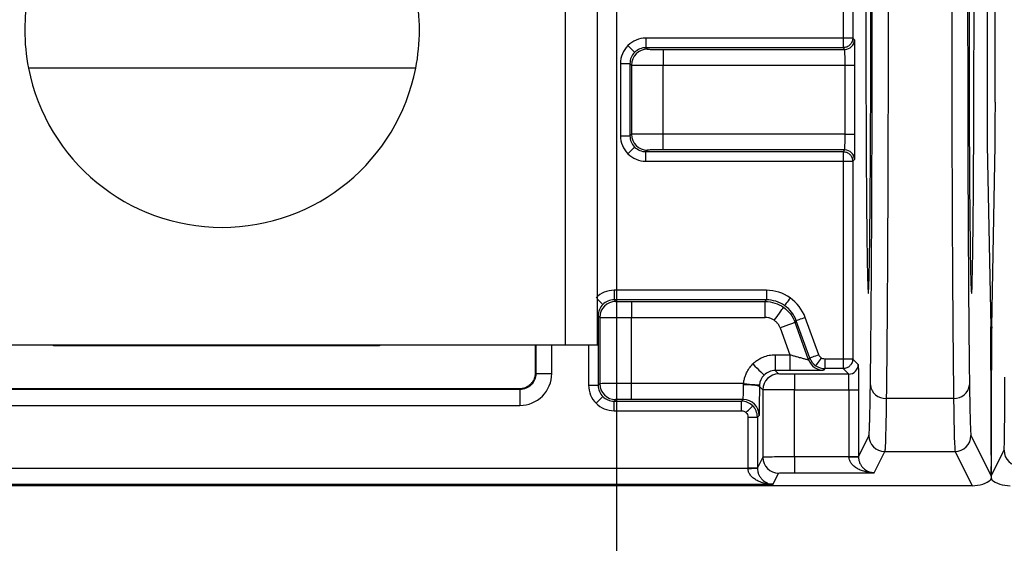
# Model space of a CAD drawing. Extents: x 897.4 to 914.4, y -8.5 to 2.5.
# Tile 17 of 102: x 901.812 to 902.422, y -1.796 to -1.472. Entities that reach past the tile are written whole.
import ezdxf

# ---------------------------------------------------------------- set-up
doc = ezdxf.new("R2010")
doc.units = 0
doc.header["$LTSCALE"] = 4
doc.header["$MEASUREMENT"] = 0
doc.layers.get('0').update_dxf_attribs({"linetype": 'CONTINUOUS'})
doc.layers.get('DEFPOINTS').update_dxf_attribs({"linetype": 'CONTINUOUS'})
doc.layers.add('DIMENSIONS', color=140, linetype='CONTINUOUS')
doc.styles.get("Standard").update_dxf_attribs({"font": 'romans.shx'})
doc.dimstyles.get("Standard").update_dxf_attribs({"dimtxt": 0.15, "dimasz": 0.18, "dimexe": 0.0625, "dimexo": 0.125, "dimgap": 0.0625, "dimtad": 0, "dimtih": 1, "dimtoh": 1, "dimzin": 0, "dimdsep": 46, "dimtxsty": 'Standard', "dimcen": 0, "dimadec": 0, "dimazin": 0, "dimtfac": 1, "dimtofl": 0, "dimtmove": 0, "dimatfit": 3, "dimfxl": 1, "dimtolj": 1, "dimtzin": 0, "dimarcsym": 0})

# ---------------------------------------------------------------- blocks, each defined once
blk = doc.blocks.new('*D8')
at = {"layer": 'DEFPOINTS', "color": 0, "transparency": 16777216}
for p in [(904.34103, -1.3197), (901.40848, -1.3252), (904.34103, -3.02097)]:
    blk.add_point(p, dxfattribs=at)
at = {"layer": 'DIMENSIONS', "color": 0, "lineweight": -2, "transparency": 16777216}
for p, q in [((904.34103, -1.4447), (904.34103, -3.08347)), ((901.40848, -1.4502), (901.40848, -3.08347)), ((901.58848, -3.02097), (902.40511, -3.02097)), ((904.16103, -3.02097), (903.3444, -3.02097))]:
    blk.add_line(p, q, dxfattribs=at)
at = {"layer": 'DIMENSIONS', "color": 0, "transparency": 16777216}
for points in [[(901.58848, -2.99097), (901.58848, -3.05097), (901.40848, -3.02097)], [(904.16103, -2.99097), (904.16103, -3.05097), (904.34103, -3.02097)]]:
    blk.add_solid(points, dxfattribs=at)
at = {"layer": 'DIMENSIONS', "color": 0, "transparency": 16777216, "insert": (902.87475, -3.02097), "char_height": 0.15, "attachment_point": 5}
blk.add_mtext('\\A1;2.93\\P [74.5]', dxfattribs=at)
blk = doc.blocks.new('*D13')
at = {"layer": 'DEFPOINTS', "color": 0, "transparency": 16777216}
for p in [(901.68601, -0.17773), (902.1819, -0.17773), (901.68601, -2.29483)]:
    blk.add_point(p, dxfattribs=at)
at = {"layer": 'DIMENSIONS', "color": 0, "lineweight": -2, "transparency": 16777216}
for p, q in [((901.68601, -0.30273), (901.68601, -2.35733)), ((902.1819, -0.30273), (902.1819, -2.35733)), ((901.86601, -2.29483), (902.0019, -2.29483)), ((902.1819, -2.29483), (902.3619, -2.29483))]:
    blk.add_line(p, q, dxfattribs=at)
at = {"layer": 'DIMENSIONS', "color": 0, "transparency": 16777216}
for points in [[(901.86601, -2.26483), (901.86601, -2.32483), (901.68601, -2.29483)], [(902.0019, -2.26483), (902.0019, -2.32483), (902.1819, -2.29483)]]:
    blk.add_solid(points, dxfattribs=at)
at = {"layer": 'DIMENSIONS', "color": 0, "transparency": 16777216, "insert": (902.83154, -2.29483), "char_height": 0.15, "attachment_point": 5}
blk.add_mtext('\\A1;0.50\\P [12.6]', dxfattribs=at)

msp = doc.modelspace()

# ---------------------------------------------------------------- linework, layer by layer
for p, q in [((902.14992, -1.28312), (902.14992, -1.67312)), ((902.16999, -1.67312), (902.16999, -1.28312)), ((902.32221, -1.28966), (902.32221, -1.48312)), ((902.32812, -1.28966), (902.32812, -1.48312)), ((902.41136, -1.30647), (902.41136, -1.5227)), ((902.41648, -1.5227), (902.41648, -1.36649)), ((902.19997, -1.48312), (902.19997, -1.48902)), ((902.32221, -1.48312), (902.19997, -1.48312)), ((902.32221, -1.48312), (902.32221, -1.48902)), ((902.32812, -1.48312), (902.32221, -1.48312)), ((902.32812, -1.48312), (902.32919, -1.48418)), ((902.19997, -1.48902), (902.20095, -1.49)), ((902.32221, -1.48902), (902.19997, -1.48902)), ((902.21079, -1.49009), (902.21079, -1.49993)), ((902.21079, -1.49009), (902.32328, -1.49009)), ((902.32328, -1.49009), (902.32221, -1.48902)), ((902.18422, -1.49886), (902.18422, -1.5436)), ((902.18422, -1.49886), (902.19013, -1.49886)), ((902.19013, -1.49886), (902.19111, -1.49985)), ((902.19013, -1.49886), (902.19013, -1.5436)), ((902.19111, -1.49985), (902.19111, -1.54262)), ((902.21079, -1.49993), (902.32342, -1.49993)), ((902.21079, -1.54253), (902.21079, -1.49993)), ((902.32342, -1.54253), (902.32342, -1.49993)), ((902.32342, -1.49993), (902.32932, -1.49993)), ((902.32932, -1.49993), (902.32932, -1.54253)), ((902.05743, -1.50174), (901.81755, -1.50174)), ((902.19111, -1.54262), (902.19013, -1.5436)), ((902.32342, -1.54253), (902.21079, -1.54253)), ((902.21079, -1.55237), (902.21079, -1.54253)), ((902.32342, -1.54253), (902.32932, -1.54253)), ((902.18422, -1.5436), (902.19013, -1.5436)), ((902.20095, -1.55246), (902.19997, -1.55344)), ((902.19997, -1.55344), (902.32221, -1.55344)), ((902.19997, -1.55935), (902.19997, -1.55344)), ((902.32328, -1.55237), (902.21079, -1.55237)), ((902.32221, -1.55344), (902.32328, -1.55237)), ((902.32221, -1.55344), (902.32221, -1.55935)), ((902.41151, -1.54946), (902.41362, -1.66207)), ((902.41423, -1.66207), (902.41633, -1.54946)), ((902.19997, -1.55935), (902.32221, -1.55935)), ((902.32221, -1.55935), (902.32812, -1.55935)), ((902.32221, -1.55935), (902.32221, -1.68194)), ((902.32919, -1.55828), (902.32812, -1.55935)), ((902.32812, -1.55935), (902.32812, -1.68194)), ((902.18026, -1.63935), (902.18026, -1.64525)), ((902.27466, -1.63935), (902.18026, -1.63935)), ((902.27466, -1.63935), (902.27466, -1.64525)), ((902.18026, -1.64525), (902.18124, -1.64623)), ((902.27466, -1.64525), (902.18026, -1.64525)), ((902.19109, -1.64632), (902.19109, -1.65616)), ((902.19109, -1.64632), (902.27391, -1.64632)), ((902.27391, -1.64632), (902.27466, -1.64525)), ((902.27391, -1.65616), (902.27391, -1.64632)), ((902.16999, -1.65509), (902.17042, -1.65509)), ((902.17042, -1.65509), (902.1714, -1.65608)), ((902.17042, -1.65509), (902.17042, -1.6982)), ((902.1714, -1.65608), (902.1714, -1.69722)), ((902.19109, -1.69713), (902.19109, -1.65616)), ((902.19109, -1.65616), (902.27391, -1.65616)), ((902.29241, -1.65927), (902.29316, -1.6582)), ((902.30159, -1.68137), (902.29316, -1.6582)), ((902.30714, -1.67935), (902.29871, -1.65618)), ((902.28316, -1.66264), (902.2892, -1.67924)), ((902.30084, -1.68243), (902.29241, -1.65927)), ((901.72507, -1.67312), (902.14992, -1.67312)), ((901.83297, -1.67379), (901.83297, -1.67312)), ((902.03494, -1.67379), (901.83297, -1.67379)), ((902.03494, -1.67312), (902.03494, -1.67379)), ((902.13142, -1.67312), (902.13142, -1.69055)), ((902.13185, -1.67312), (902.13185, -1.69098)), ((902.14169, -1.69098), (902.14169, -1.67312)), ((902.14992, -1.67312), (902.16999, -1.67312)), ((902.16451, -1.67312), (902.16451, -1.6982)), ((902.28014, -1.67924), (902.28014, -1.68908)), ((902.28014, -1.67924), (902.2892, -1.67924)), ((902.2892, -1.67924), (902.2892, -1.68908)), ((902.30084, -1.68243), (902.30159, -1.68137)), ((902.31084, -1.68194), (902.31084, -1.68784)), ((902.32221, -1.68194), (902.31084, -1.68194)), ((902.32221, -1.68194), (902.32221, -1.68784)), ((902.32812, -1.68194), (902.32221, -1.68194)), ((902.32812, -1.68194), (902.33154, -1.68536)), ((902.28225, -1.69118), (902.28014, -1.68908)), ((902.2892, -1.68908), (902.28014, -1.68908)), ((902.31084, -1.68784), (902.31009, -1.68891)), ((902.32221, -1.68784), (902.31084, -1.68784)), ((902.32564, -1.69126), (902.32221, -1.68784)), ((902.41376, -1.68883), (902.41376, -1.72724)), ((902.41408, -1.72724), (902.41408, -1.68883)), ((902.13142, -1.69055), (902.13185, -1.69098)), ((902.13185, -1.69098), (902.14169, -1.69098)), ((902.29209, -1.69126), (902.29209, -1.70111)), ((902.32564, -1.69126), (902.29209, -1.69126)), ((902.12201, -1.70082), (901.74589, -1.70082)), ((902.12158, -1.70039), (901.74632, -1.70039)), ((902.12201, -1.70082), (902.12158, -1.70039)), ((902.12201, -1.70082), (902.12201, -1.71067)), ((902.16451, -1.6982), (902.17042, -1.6982)), ((902.1714, -1.69722), (902.17042, -1.6982)), ((902.26054, -1.69713), (902.19109, -1.69713)), ((902.19109, -1.70698), (902.19109, -1.69713)), ((902.2724, -1.70102), (902.2703, -1.69892)), ((902.2724, -1.70102), (902.2724, -1.74275)), ((902.29209, -1.70111), (902.32577, -1.70111)), ((902.29209, -1.74258), (902.29209, -1.70111)), ((902.32577, -1.70111), (902.32577, -1.74231)), ((902.32577, -1.70111), (902.33168, -1.70111)), ((902.33168, -1.70111), (902.33168, -1.74231)), ((902.18124, -1.70706), (902.18026, -1.70804)), ((902.26029, -1.70698), (902.19109, -1.70698)), ((902.25922, -1.70804), (902.26029, -1.70698)), ((902.39063, -1.70631), (902.34893, -1.70631)), ((901.74589, -1.71067), (902.12201, -1.71067)), ((902.18026, -1.70804), (902.25922, -1.70804)), ((902.18026, -1.71395), (902.18026, -1.70804)), ((902.18026, -1.71395), (902.25922, -1.71395)), ((902.25922, -1.71395), (902.25922, -1.70804)), ((902.26316, -1.71788), (902.26316, -1.74943)), ((902.26316, -1.71788), (902.26906, -1.71788)), ((902.27013, -1.71682), (902.26906, -1.71788)), ((902.26906, -1.71788), (902.26906, -1.74943)), ((902.33816, -1.72934), (902.33168, -1.74231)), ((902.40139, -1.72934), (902.41392, -1.7544)), ((902.2724, -1.74275), (902.26906, -1.74943)), ((902.32578, -1.74258), (902.29209, -1.74258)), ((902.29209, -1.74258), (902.29209, -1.75242)), ((902.32577, -1.74231), (902.33168, -1.74231)), ((902.32578, -1.74258), (902.32577, -1.74231)), ((902.34139, -1.75242), (902.34801, -1.73918)), ((902.34801, -1.73918), (902.39155, -1.73918)), ((902.39155, -1.73918), (902.40216, -1.76041)), ((902.41392, -1.7544), (902.42189, -1.73847)), ((902.26316, -1.7497), (901.60474, -1.7497)), ((902.26316, -1.7497), (902.26316, -1.74943)), ((902.26316, -1.74943), (902.26906, -1.74943)), ((902.27877, -1.75954), (902.28225, -1.75259)), ((902.29209, -1.75242), (902.34139, -1.75242)), ((902.40216, -1.76041), (901.46574, -1.76041)), ((901.58913, -1.75954), (902.27877, -1.75954))]:
    msp.add_line(p, q)
at = {"flags": 128}
for points in [[(902.18883, -1.48773), (902.18964, -1.48854), (902.19042, -1.48932), (902.19114, -1.49003), (902.19177, -1.49066), (902.19229, -1.49118), (902.19268, -1.49157), (902.19292, -1.49182), (902.19301, -1.49191)], [(902.18883, -1.55473), (902.18964, -1.55393), (902.19042, -1.55315), (902.19114, -1.55243), (902.19177, -1.5518), (902.19229, -1.55128), (902.19268, -1.55089), (902.19292, -1.55065), (902.19301, -1.55056)], [(902.16999, -1.64483), (902.17071, -1.64555), (902.17143, -1.64626), (902.17206, -1.64689), (902.17258, -1.64741), (902.17297, -1.6478), (902.17321, -1.64805), (902.1733, -1.64813)], [(902.28934, -1.64397), (902.28868, -1.64491), (902.28805, -1.64581), (902.28747, -1.64665), (902.28696, -1.64738), (902.28653, -1.64798), (902.28622, -1.64843), (902.28602, -1.64871), (902.28595, -1.64881)], [(902.27956, -1.65794), (902.28065, -1.65638), (902.28171, -1.65487), (902.28268, -1.65349), (902.28353, -1.65227), (902.28423, -1.65127), (902.28476, -1.65052), (902.28509, -1.65005), (902.2852, -1.64988)], [(902.29871, -1.65618), (902.29763, -1.65658), (902.29659, -1.65695), (902.29564, -1.6573), (902.2948, -1.65761), (902.29411, -1.65786), (902.29359, -1.65805), (902.29327, -1.65816), (902.29316, -1.6582)], [(902.29241, -1.65927), (902.29222, -1.65934), (902.29168, -1.65953), (902.29082, -1.65985), (902.28967, -1.66027), (902.28828, -1.66078), (902.28668, -1.66136), (902.28496, -1.66198), (902.28316, -1.66264)], [(902.30714, -1.67935), (902.30606, -1.67974), (902.30502, -1.68011), (902.30407, -1.68046), (902.30323, -1.68077), (902.30254, -1.68102), (902.30202, -1.68121), (902.3017, -1.68132), (902.30159, -1.68137)], [(902.30858, -1.68122), (902.30792, -1.68216), (902.30729, -1.68306), (902.30671, -1.6839), (902.3062, -1.68463), (902.30577, -1.68523), (902.30546, -1.68568), (902.30526, -1.68596), (902.30519, -1.68606)], [(902.26622, -1.685), (902.26757, -1.68635), (902.26887, -1.68764), (902.27006, -1.68884), (902.27112, -1.68989), (902.27198, -1.69076), (902.27263, -1.69141), (902.27304, -1.69181), (902.27318, -1.69196)], [(902.26054, -1.69713), (902.26244, -1.69731), (902.26427, -1.69747), (902.26596, -1.69763), (902.26744, -1.69776), (902.26866, -1.69787), (902.26957, -1.69796), (902.27014, -1.69801), (902.27034, -1.69803)], [(902.16913, -1.70934), (902.16994, -1.70853), (902.17071, -1.70775), (902.17143, -1.70703), (902.17206, -1.7064), (902.17258, -1.70588), (902.17297, -1.70549), (902.17321, -1.70525), (902.1733, -1.70516)], [(902.26201, -1.7151), (902.26281, -1.71429), (902.26359, -1.71351), (902.26431, -1.7128), (902.26494, -1.71217), (902.26546, -1.71165), (902.26585, -1.71126), (902.26609, -1.71101), (902.26618, -1.71093)], [(902.32578, -1.74258), (902.32692, -1.74256), (902.32802, -1.74254), (902.32904, -1.74253), (902.32993, -1.74251), (902.33067, -1.7425), (902.33122, -1.74249), (902.33156, -1.74248), (902.33168, -1.74248)], [(902.26316, -1.7497), (902.26431, -1.74968), (902.26541, -1.74966), (902.26643, -1.74965), (902.26732, -1.74963), (902.26805, -1.74962), (902.2686, -1.74961), (902.26894, -1.7496), (902.26907, -1.7496)]]:
    msp.add_lwpolyline(points, dxfattribs=at)
for centre, radius, start, end in [((901.93749, -1.47812), 0.12224, 168.85826, 191.14174), ((901.93749, -1.47812), 0.12224, 348.85826, 11.14174), ((902.32328, -1.48418), 0.00591, 270.00455, 359.995), ((902.20095, -1.49985), 0.00984, 90.00553, 179.99463), ((901.93749, -1.47812), 0.12224, 191.14174, 348.85826), ((902.20095, -1.54262), 0.00984, 180.00513, 269.99514), ((902.32328, -1.55828), 0.00591, 0.005, 89.99473), ((902.18124, -1.65608), 0.00984, 90.00485, 179.9949), ((902.31009, -1.67906), 0.00984, 200.003, 269.99713), ((902.32564, -1.68536), 0.00591, 270.00527, 359.995), ((902.28225, -1.70102), 0.00984, 90.00486, 179.99487), ((902.18124, -1.69722), 0.00984, 180.00492, 269.99491), ((902.26285, -1.72639), 0.02846, 74.82, 94.81583), ((902.34829, -1.69709), 0.00924, 185.39719, 274.00359), ((902.39127, -1.69709), 0.00924, 265.99634, 354.60293), ((902.26029, -1.71682), 0.00984, 0.00511, 89.99515), ((902.34801, -1.72934), 0.00984, 180.01364, 269.99303), ((902.39155, -1.72934), 0.00984, 270.00692, 359.98647), ((902.28225, -1.74275), 0.00984, 180.01327, 269.99298), ((902.43173, -1.73846), 0.00984, 180.01349, 269.99291)]:
    msp.add_arc(centre, radius, start, end)
for centre, major_axis, ratio, start_param, end_param in [((902.33781, -1.46425), (0, 0.17717), 0.008727, 1.570796, 4.712389), ((902.40174, -1.46425), (0, 0.17717), 0.008727, 1.570796, 4.712389), ((902.41162, -1.5227), (0, 0.02953), 0.008727, 1.570796, 2.70526), ((902.41623, -1.5227), (0, 0.02953), 0.008727, 3.577925, 4.712389), ((902.41351, -1.68883), (0, 0.02953), 0.008727, 4.712389, 5.846853), ((902.41434, -1.68883), (0, 0.02953), 0.008727, 0.436332, 1.570796), ((902.41402, -1.72724), (0, 0.02953), 0.008727, 1.570796, 2.738614), ((902.41382, -1.72724), (0, 0.02953), 0.008727, 3.544571, 4.712389), ((902.40462, -1.75548), (0.01012, 0.00152), 0.462497, 4.398132, 5.706334), ((902.42322, -1.75548), (0.01012, -0.00152), 0.462497, 3.718444, 5.026646)]:
    msp.add_ellipse(centre, major_axis=major_axis, ratio=ratio, start_param=start_param, end_param=end_param)
for points, knots in [([(902.33909, -1.69796), (902.33911, -1.6962), (902.33916, -1.69267), (902.33923, -1.68702), (902.3393, -1.68113), (902.33936, -1.67495), (902.33943, -1.66851), (902.33949, -1.66179), (902.3396, -1.64876), (902.33976, -1.62813), (902.33992, -1.59823), (902.34006, -1.56614), (902.34013, -1.53814), (902.34018, -1.51544), (902.3402, -1.49849), (902.34022, -1.48142), (902.34022, -1.46998), (902.34022, -1.46425)], [0, 0, 0, 0, 0.035248, 0.070388, 0.105464, 0.140521, 0.175603, 0.210755, 0.246021, 0.372981, 0.500017, 0.626976, 0.75401, 0.815613, 0.876986, 0.938369, 1, 1, 1, 1]), ([(902.35006, -1.46425), (902.35006, -1.4679), (902.35006, -1.47523), (902.35005, -1.48625), (902.35004, -1.49733), (902.35003, -1.50845), (902.35001, -1.51961), (902.34999, -1.53076), (902.34997, -1.54191), (902.34994, -1.55301), (902.3499, -1.56406), (902.34986, -1.57503), (902.34982, -1.5859), (902.34978, -1.59664), (902.34973, -1.60723), (902.34968, -1.61765), (902.34962, -1.62786), (902.34956, -1.63785), (902.34949, -1.64758), (902.34943, -1.65704), (902.34935, -1.66619), (902.34928, -1.675), (902.3492, -1.68346), (902.34911, -1.69153), (902.34902, -1.69921), (902.34896, -1.70394), (902.34893, -1.70631)], [0, 0, 0, 0, 0.037868, 0.076065, 0.114594, 0.153452, 0.192641, 0.23216, 0.27201, 0.31219, 0.3527, 0.393541, 0.434712, 0.476213, 0.518045, 0.560207, 0.6027, 0.645523, 0.688676, 0.73216, 0.775974, 0.820118, 0.864593, 0.909398, 0.954534, 1, 1, 1, 1]), ([(902.3895, -1.46425), (902.3895, -1.48833), (902.38952, -1.51241), (902.38962, -1.55903), (902.3897, -1.58157), (902.3899, -1.62369), (902.39002, -1.64326), (902.3903, -1.67819), (902.39045, -1.69355), (902.39063, -1.70631)], [0, 0, 0, 0, 0.25, 0.25, 0.5, 0.5, 0.75, 0.75, 1, 1, 1, 1]), ([(902.39934, -1.46425), (902.39934, -1.46753), (902.39934, -1.47407), (902.39934, -1.48386), (902.39935, -1.49361), (902.39936, -1.50332), (902.39938, -1.51298), (902.39939, -1.5226), (902.39943, -1.54046), (902.3995, -1.56613), (902.39963, -1.59821), (902.3998, -1.62812), (902.39997, -1.65063), (902.40011, -1.66693), (902.40022, -1.67815), (902.40034, -1.6886), (902.40043, -1.69484), (902.40047, -1.69796)], [0, 0, 0, 0, 0.035247, 0.070387, 0.105462, 0.140517, 0.175599, 0.21075, 0.246016, 0.372974, 0.500009, 0.626969, 0.754005, 0.815609, 0.876983, 0.938367, 1, 1, 1, 1]), ([(902.32812, -1.48312), (902.32808, -1.48364), (902.32801, -1.48458), (902.32752, -1.48579), (902.32697, -1.48666), (902.32604, -1.48771), (902.3248, -1.48853), (902.32349, -1.48891), (902.32286, -1.48899), (902.3225, -1.48902), (902.32232, -1.48902), (902.32221, -1.48902)], [0, 0, 0, 0, 0.167515, 0.306819, 0.417844, 0.500535, 0.759523, 0.883187, 0.942553, 0.965773, 1, 1, 1, 1]), ([(902.32919, -1.48418), (902.32919, -1.48421), (902.3292, -1.48427), (902.32922, -1.48467), (902.32925, -1.48574), (902.32928, -1.48794), (902.3293, -1.49125), (902.32931, -1.49403), (902.32932, -1.49697), (902.32932, -1.49894), (902.32932, -1.49993)], [0, 0, 0, 0, 0.079743, 0.159521, 0.240575, 0.499392, 0.627985, 0.759573, 0.879062, 1, 1, 1, 1]), ([(902.20095, -1.49), (902.20099, -1.49001), (902.20106, -1.49002), (902.20164, -1.49004), (902.20257, -1.49005), (902.20382, -1.49006), (902.20537, -1.49008), (902.20711, -1.49008), (902.20894, -1.49009), (902.21017, -1.49009), (902.21079, -1.49009)], [0, 0, 0, 0, 0.126975, 0.249362, 0.372154, 0.500299, 0.628658, 0.760008, 0.879281, 1, 1, 1, 1]), ([(902.32342, -1.49993), (902.32339, -1.49737), (902.32337, -1.49482), (902.32333, -1.49118), (902.3233, -1.49011), (902.32328, -1.49009)], [0, 0, 0, 0, 0.5, 0.5, 1, 1, 1, 1]), ([(902.19111, -1.49985), (902.19115, -1.49987), (902.1933, -1.49989), (902.20057, -1.49992), (902.20565, -1.49993), (902.21079, -1.49993)], [0, 0, 0, 0, 0.5, 0.5, 1, 1, 1, 1]), ([(902.21079, -1.54253), (902.20565, -1.54253), (902.20057, -1.54254), (902.1933, -1.54257), (902.19115, -1.5426), (902.19111, -1.54262)], [0, 0, 0, 0, 0.5, 0.5, 1, 1, 1, 1]), ([(902.32328, -1.55237), (902.3233, -1.55235), (902.32333, -1.55128), (902.32337, -1.54764), (902.32339, -1.5451), (902.32342, -1.54253)], [0, 0, 0, 0, 0.5, 0.5, 1, 1, 1, 1]), ([(902.32932, -1.54253), (902.32932, -1.54319), (902.32932, -1.54449), (902.32932, -1.54643), (902.32931, -1.5497), (902.32929, -1.55301), (902.32926, -1.55574), (902.32924, -1.55718), (902.32921, -1.5581), (902.32919, -1.55822), (902.32919, -1.55828)], [0, 0, 0, 0, 0.0797399, 0.1595151, 0.2405663, 0.49938, 0.6279733, 0.7595647, 0.8790578, 1, 1, 1, 1]), ([(902.21079, -1.55237), (902.21014, -1.55238), (902.20886, -1.55238), (902.20702, -1.55238), (902.20533, -1.55239), (902.20382, -1.5524), (902.20254, -1.55241), (902.20164, -1.55243), (902.20106, -1.55244), (902.20099, -1.55245), (902.20095, -1.55246)], [0, 0, 0, 0, 0.12697, 0.249353, 0.372143, 0.500287, 0.628647, 0.76, 0.879277, 1, 1, 1, 1]), ([(902.32221, -1.55344), (902.32232, -1.55344), (902.32249, -1.55345), (902.32285, -1.55347), (902.32349, -1.55356), (902.32481, -1.55394), (902.32632, -1.55494), (902.32777, -1.55685), (902.32799, -1.5584), (902.32812, -1.55935)], [0, 0, 0, 0, 0.0326707, 0.0576054, 0.1171349, 0.2411405, 0.5008426, 0.6945001, 1, 1, 1, 1]), ([(902.18124, -1.64623), (902.18128, -1.64624), (902.18136, -1.64625), (902.18193, -1.64627), (902.18286, -1.64628), (902.18411, -1.64629), (902.18566, -1.6463), (902.1874, -1.64631), (902.18923, -1.64632), (902.19047, -1.64632), (902.19109, -1.64632)], [0, 0, 0, 0, 0.126975, 0.249362, 0.372154, 0.500299, 0.628658, 0.760008, 0.879281, 1, 1, 1, 1]), ([(902.1714, -1.65608), (902.17145, -1.6561), (902.17359, -1.65612), (902.18087, -1.65615), (902.18595, -1.65616), (902.19109, -1.65616)], [0, 0, 0, 0, 0.5, 0.5, 1, 1, 1, 1]), ([(902.27956, -1.65794), (902.27899, -1.65759), (902.27785, -1.65688), (902.27592, -1.65627), (902.27459, -1.6562), (902.27391, -1.65616)], [0, 0, 0, 0, 0.335724, 0.664271, 1, 1, 1, 1]), ([(902.28316, -1.66264), (902.2829, -1.66202), (902.28237, -1.66079), (902.28114, -1.65918), (902.28009, -1.65836), (902.27956, -1.65794)], [0, 0, 0, 0, 0.335729, 0.664276, 1, 1, 1, 1]), ([(902.26622, -1.685), (902.26685, -1.68442), (902.26811, -1.68325), (902.27027, -1.68183), (902.27296, -1.6805), (902.27627, -1.67945), (902.27885, -1.67931), (902.28014, -1.67924)], [0, 0, 0, 0, 0.166554, 0.332327, 0.500188, 0.749363, 1, 1, 1, 1]), ([(902.2892, -1.67924), (902.28995, -1.67945), (902.29137, -1.67985), (902.29334, -1.68039), (902.29499, -1.68086), (902.29633, -1.68125), (902.29784, -1.68168), (902.29937, -1.68208), (902.3006, -1.6824), (902.30076, -1.68242), (902.30084, -1.68243)], [0, 0, 0, 0, 0.13627, 0.257767, 0.364543, 0.456684, 0.534325, 0.701767, 0.85566, 1, 1, 1, 1]), ([(902.32812, -1.68194), (902.32808, -1.68245), (902.32801, -1.6834), (902.32752, -1.68461), (902.32697, -1.68548), (902.32604, -1.68653), (902.3248, -1.68735), (902.32349, -1.68772), (902.32286, -1.68781), (902.3225, -1.68784), (902.32232, -1.68784), (902.32221, -1.68784)], [0, 0, 0, 0, 0.167515, 0.306819, 0.417844, 0.500535, 0.759523, 0.883187, 0.942553, 0.965773, 1, 1, 1, 1]), ([(902.26054, -1.69713), (902.26063, -1.69638), (902.26082, -1.69488), (902.26143, -1.69268), (902.26242, -1.69021), (902.26392, -1.68754), (902.26546, -1.68585), (902.26622, -1.685)], [0, 0, 0, 0, 0.166443, 0.332416, 0.500155, 0.749354, 1, 1, 1, 1]), ([(902.31009, -1.68891), (902.31005, -1.68891), (902.30998, -1.68893), (902.30946, -1.68895), (902.30848, -1.68897), (902.30674, -1.689), (902.30404, -1.68903), (902.30072, -1.68905), (902.29703, -1.68907), (902.29313, -1.68908), (902.29052, -1.68908), (902.2892, -1.68908)], [0, 0, 0, 0, 0.0772115, 0.1545942, 0.2335, 0.359595, 0.4901473, 0.619323, 0.7530511, 0.8754948, 1, 1, 1, 1]), ([(902.33154, -1.68536), (902.33155, -1.68539), (902.33156, -1.68545), (902.33158, -1.68585), (902.33161, -1.68691), (902.33163, -1.68912), (902.33166, -1.69243), (902.33167, -1.69521), (902.33168, -1.69815), (902.33168, -1.70012), (902.33168, -1.70111)], [0, 0, 0, 0, 0.079743, 0.159521, 0.240575, 0.499392, 0.627985, 0.759573, 0.879062, 1, 1, 1, 1]), ([(902.13142, -1.69055), (902.13139, -1.69121), (902.13132, -1.69249), (902.13076, -1.69434), (902.12984, -1.69604), (902.12858, -1.69756), (902.12703, -1.69884), (902.12528, -1.69973), (902.12344, -1.7003), (902.1222, -1.70036), (902.12158, -1.70039)], [0, 0, 0, 0, 0.127006, 0.249363, 0.372126, 0.5003, 0.628713, 0.760119, 0.879335, 1, 1, 1, 1]), ([(902.12201, -1.71067), (902.12718, -1.71067), (902.13228, -1.70854), (902.13957, -1.70126), (902.14169, -1.69615), (902.14169, -1.69098)], [0, 0, 0, 0, 0.5, 0.5, 1, 1, 1, 1]), ([(902.13185, -1.69098), (902.13185, -1.69357), (902.13079, -1.69612), (902.12715, -1.69976), (902.12459, -1.70082), (902.12201, -1.70082)], [0, 0, 0, 0, 0.5, 0.5, 1, 1, 1, 1]), ([(902.29209, -1.69126), (902.28952, -1.69126), (902.28698, -1.69126), (902.28334, -1.69122), (902.28227, -1.6912), (902.28225, -1.69118)], [0, 0, 0, 0, 0.5, 0.5, 1, 1, 1, 1]), ([(902.32577, -1.70111), (902.32575, -1.69854), (902.32573, -1.696), (902.32568, -1.69236), (902.32566, -1.69129), (902.32564, -1.69126)], [0, 0, 0, 0, 0.5, 0.5, 1, 1, 1, 1]), ([(902.42189, -1.73847), (902.4219, -1.7384), (902.42193, -1.73827), (902.42198, -1.73761), (902.42202, -1.7366), (902.42208, -1.73472), (902.42215, -1.73139), (902.42223, -1.72588), (902.4223, -1.71906), (902.42236, -1.71116), (902.42241, -1.70251), (902.42243, -1.69625), (902.42244, -1.69312)], [0, 0, 0, 0, 0.061204, 0.122107, 0.183041, 0.244338, 0.372086, 0.500086, 0.627833, 0.755831, 0.877854, 1, 1, 1, 1]), ([(902.19109, -1.69713), (902.18595, -1.69713), (902.18087, -1.69714), (902.17359, -1.69717), (902.17145, -1.6972), (902.1714, -1.69722)], [0, 0, 0, 0, 0.5, 0.5, 1, 1, 1, 1]), ([(902.26029, -1.70698), (902.26032, -1.70696), (902.26035, -1.70601), (902.2604, -1.70274), (902.26043, -1.70043), (902.26046, -1.69803)], [0, 0, 0, 0, 0.5, 0.5, 1, 1, 1, 1]), ([(902.2703, -1.69892), (902.2703, -1.69969), (902.2703, -1.70122), (902.27029, -1.70347), (902.27028, -1.70606), (902.27027, -1.70889), (902.27025, -1.71168), (902.27022, -1.71398), (902.27019, -1.71559), (902.27016, -1.71662), (902.27014, -1.71675), (902.27013, -1.71682)], [0, 0, 0, 0, 0.079991, 0.160079, 0.241377, 0.369228, 0.500056, 0.62791, 0.75874, 0.878649, 1, 1, 1, 1]), ([(902.29209, -1.70111), (902.28696, -1.70109), (902.28187, -1.70108), (902.27459, -1.70105), (902.27245, -1.70104), (902.2724, -1.70102)], [0, 0, 0, 0, 0.5, 0.5, 1, 1, 1, 1]), ([(902.33816, -1.72934), (902.33819, -1.72925), (902.33825, -1.72906), (902.33833, -1.72825), (902.33841, -1.72705), (902.33849, -1.72542), (902.33857, -1.72338), (902.33866, -1.72052), (902.33876, -1.71659), (902.33887, -1.71128), (902.33898, -1.70515), (902.33905, -1.70036), (902.33909, -1.69796)], [0, 0, 0, 0, 0.083595, 0.16686, 0.249965, 0.333081, 0.416378, 0.500027, 0.625272, 0.749966, 0.874683, 1, 1, 1, 1]), ([(902.40047, -1.69796), (902.40049, -1.69958), (902.40054, -1.70281), (902.40061, -1.70718), (902.40068, -1.7112), (902.40076, -1.71483), (902.40083, -1.71807), (902.40092, -1.7214), (902.40103, -1.72454), (902.40115, -1.72712), (902.40127, -1.72883), (902.40135, -1.72917), (902.40139, -1.72934)], [0, 0, 0, 0, 0.083594, 0.166858, 0.249963, 0.333079, 0.416376, 0.500024, 0.62527, 0.749963, 0.874682, 1, 1, 1, 1]), ([(902.19109, -1.70698), (902.19043, -1.70698), (902.18915, -1.70698), (902.18731, -1.70698), (902.18562, -1.70699), (902.18411, -1.707), (902.18283, -1.70701), (902.18193, -1.70703), (902.18135, -1.70705), (902.18128, -1.70706), (902.18124, -1.70706)], [0, 0, 0, 0, 0.12697, 0.249353, 0.372143, 0.500287, 0.628647, 0.76, 0.879277, 1, 1, 1, 1]), ([(902.34893, -1.70631), (902.34878, -1.71666), (902.34862, -1.72475), (902.34831, -1.73584), (902.34816, -1.73884), (902.34801, -1.73918)], [0, 0, 0, 0, 0.5, 0.5, 1, 1, 1, 1]), ([(902.29209, -1.74258), (902.28695, -1.74258), (902.28187, -1.7426), (902.27459, -1.74266), (902.27245, -1.74271), (902.2724, -1.74275)], [0, 0, 0, 0, 0.5, 0.5, 1, 1, 1, 1]), ([(902.34139, -1.75242), (902.34026, -1.75237), (902.33836, -1.75227), (902.33546, -1.75168), (902.33291, -1.75083), (902.33045, -1.74958), (902.32848, -1.74809), (902.327, -1.74636), (902.32602, -1.74451), (902.32585, -1.7432), (902.32578, -1.74258)], [0, 0, 0, 0, 0.176677, 0.300494, 0.46017, 0.592705, 0.718011, 0.82522, 0.917554, 1, 1, 1, 1]), ([(902.33168, -1.74248), (902.33173, -1.7431), (902.33182, -1.74441), (902.33243, -1.74627), (902.33336, -1.748), (902.33509, -1.75013), (902.33664, -1.75098), (902.33772, -1.75156)], [0, 0, 0, 0, 0.119977, 0.254361, 0.410398, 0.592782, 1, 1, 1, 1]), ([(902.27877, -1.75954), (902.27765, -1.75949), (902.27574, -1.75939), (902.27285, -1.7588), (902.27029, -1.75795), (902.26784, -1.7567), (902.26586, -1.75521), (902.26439, -1.75348), (902.2634, -1.75163), (902.26324, -1.75032), (902.26316, -1.7497)], [0, 0, 0, 0, 0.176677, 0.300494, 0.46017, 0.592705, 0.718011, 0.82522, 0.917554, 1, 1, 1, 1]), ([(902.26907, -1.7496), (902.26911, -1.75022), (902.26921, -1.75153), (902.26981, -1.75339), (902.27074, -1.75512), (902.27247, -1.75725), (902.27403, -1.7581), (902.2751, -1.75868)], [0, 0, 0, 0, 0.119977, 0.254357, 0.410398, 0.592782, 1, 1, 1, 1]), ([(902.28225, -1.75259), (902.28227, -1.75255), (902.28334, -1.7525), (902.28698, -1.75244), (902.28952, -1.75242), (902.29209, -1.75242)], [0, 0, 0, 0, 0.5, 0.5, 1, 1, 1, 1]), ([(902.33772, -1.75156), (902.33776, -1.75159), (902.33892, -1.75239), (902.34018, -1.75241), (902.34139, -1.75242)], [0, 0, 0, 0, 0.037638, 1, 1, 1, 1]), ([(902.2751, -1.75868), (902.27515, -1.75871), (902.27631, -1.75951), (902.27756, -1.75953), (902.27877, -1.75954)], [0, 0, 0, 0, 0.0376423, 1, 1, 1, 1])]:
    msp.add_open_spline(points, degree=3, knots=knots)
for points in [[(902.18883, -1.48773), (902.1859, -1.49066), (902.18422, -1.49472), (902.18422, -1.49886)], [(902.19997, -1.48312), (902.19582, -1.48312), (902.19177, -1.4848), (902.18883, -1.48773)], [(902.19301, -1.49191), (902.19119, -1.49373), (902.19013, -1.49629), (902.19013, -1.49886)], [(902.19997, -1.48902), (902.19739, -1.48902), (902.19483, -1.49008), (902.19301, -1.49191)], [(902.18422, -1.5436), (902.18422, -1.54775), (902.1859, -1.5518), (902.18883, -1.55473)], [(902.19013, -1.5436), (902.19013, -1.54618), (902.19119, -1.54874), (902.19301, -1.55056)], [(902.18883, -1.55473), (902.19177, -1.55767), (902.19582, -1.55935), (902.19997, -1.55935)], [(902.19301, -1.55056), (902.19483, -1.55238), (902.19739, -1.55344), (902.19997, -1.55344)], [(902.18026, -1.63935), (902.17611, -1.63935), (902.17206, -1.64103), (902.16913, -1.64396)], [(902.28934, -1.64397), (902.28506, -1.64098), (902.27988, -1.63935), (902.27466, -1.63935)], [(902.18026, -1.64525), (902.17769, -1.64525), (902.17512, -1.64631), (902.1733, -1.64813)], [(902.27391, -1.64632), (902.27792, -1.64632), (902.28192, -1.64758), (902.2852, -1.64988)], [(902.28595, -1.64881), (902.28267, -1.64651), (902.27867, -1.64525), (902.27466, -1.64525)], [(902.29871, -1.65618), (902.29692, -1.65127), (902.29362, -1.64697), (902.28934, -1.64397)], [(902.1733, -1.64813), (902.17148, -1.64996), (902.17042, -1.65252), (902.17042, -1.65509)], [(902.2852, -1.64988), (902.28849, -1.65218), (902.29104, -1.6555), (902.29241, -1.65927)], [(902.29316, -1.6582), (902.29179, -1.65444), (902.28923, -1.65111), (902.28595, -1.64881)], [(902.30159, -1.68137), (902.30227, -1.68325), (902.30354, -1.68491), (902.30519, -1.68606)], [(902.30858, -1.68122), (902.30792, -1.68076), (902.30741, -1.6801), (902.30714, -1.67935)], [(902.31084, -1.68194), (902.31003, -1.68194), (902.30924, -1.68169), (902.30858, -1.68122)], [(902.28014, -1.68908), (902.27757, -1.68908), (902.27501, -1.69014), (902.27318, -1.69196)], [(902.30519, -1.68606), (902.30684, -1.68721), (902.30883, -1.68784), (902.31084, -1.68784)], [(902.27318, -1.69196), (902.27157, -1.69357), (902.27055, -1.69576), (902.27034, -1.69803)], [(902.16451, -1.6982), (902.16451, -1.70235), (902.16619, -1.7064), (902.16913, -1.70934)], [(902.17042, -1.6982), (902.17042, -1.70078), (902.17148, -1.70334), (902.1733, -1.70516)], [(902.26046, -1.69803), (902.26049, -1.69773), (902.26051, -1.69743), (902.26054, -1.69713)], [(902.27034, -1.69803), (902.27031, -1.69832), (902.2703, -1.69862), (902.2703, -1.69892)], [(902.1733, -1.70516), (902.17512, -1.70698), (902.17769, -1.70804), (902.18026, -1.70804)], [(902.39063, -1.70631), (902.3909, -1.72704), (902.39122, -1.7385), (902.39155, -1.73918)], [(902.16913, -1.70934), (902.17206, -1.71227), (902.17611, -1.71395), (902.18026, -1.71395)], [(902.26618, -1.71093), (902.26435, -1.70909), (902.26181, -1.70804), (902.25922, -1.70804)], [(902.25922, -1.71395), (902.26026, -1.71395), (902.26127, -1.71437), (902.26201, -1.7151)], [(902.26906, -1.71788), (902.26906, -1.71529), (902.26801, -1.71276), (902.26618, -1.71093)], [(902.26201, -1.7151), (902.26274, -1.71583), (902.26316, -1.71685), (902.26316, -1.71788)], [(902.33168, -1.74231), (902.33168, -1.74237), (902.33168, -1.74242), (902.33168, -1.74248)], [(902.26906, -1.74943), (902.26906, -1.74949), (902.26907, -1.74954), (902.26907, -1.7496)], [(902.41392, -1.7544), (902.41389, -1.7559), (902.41356, -1.75669), (902.41349, -1.75676)], [(902.41392, -1.7544), (902.41395, -1.7559), (902.41429, -1.75669), (902.41435, -1.75676)]]:
    msp.add_open_spline(points, degree=3)

# ---------------------------------------------------------------- dimensions: what is measured, and where the dimension line sits
at = {"layer": 'DIMENSIONS'}
for base, p1, p2, picture, middle in [((901.68601, -2.29483), (902.1819, -0.17773), (901.68601, -0.17773), '*D13', (902.83154, -2.29483)), ((904.34103, -3.02097), (901.40848, -1.3252), (904.34103, -1.3197), '*D8', (902.87475, -3.02097))]:
    dim = msp.add_linear_dim(base=base, p1=p1, p2=p2, dimstyle='Standard', override={"dimpost": '\\X'}, dxfattribs=at)
    dim.commit()
    dim.dimension.update_dxf_attribs({"geometry": picture, "text_midpoint": middle, "dimtype": 160})

doc.saveas('drawing.dxf')
